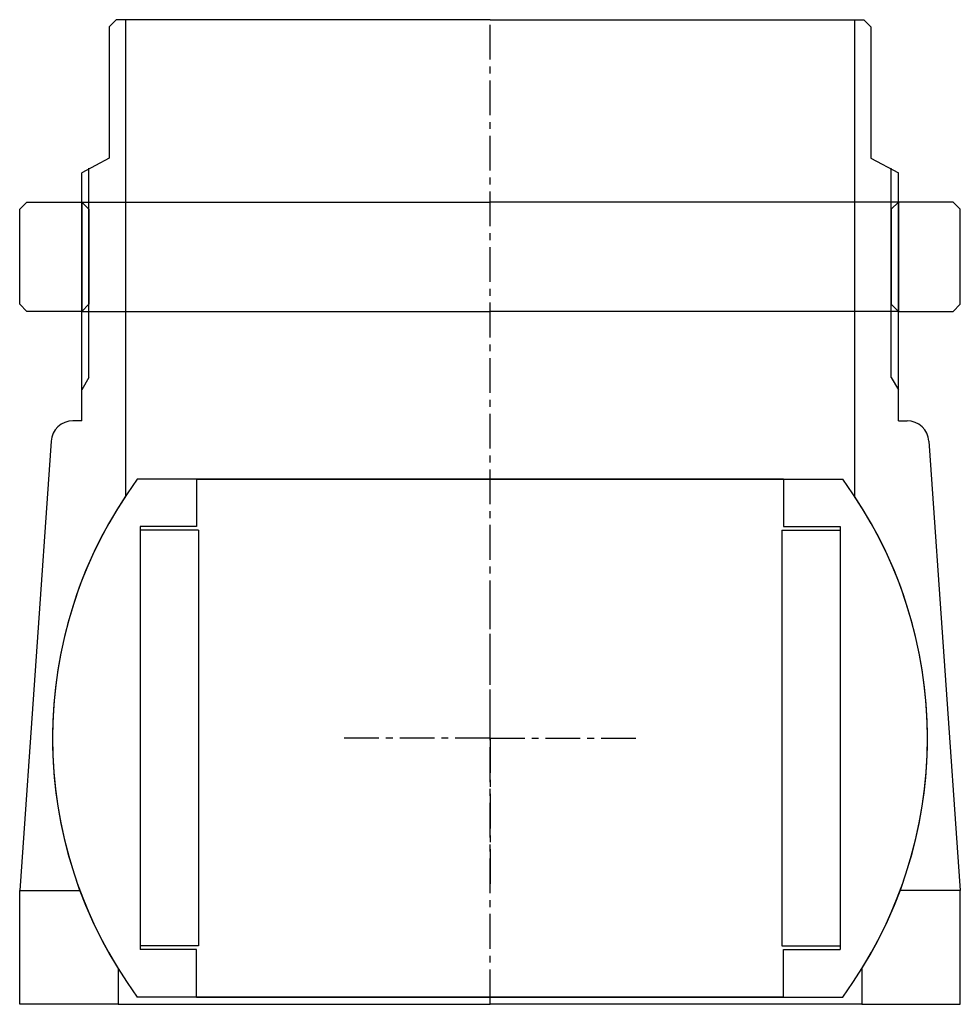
# Model space of a CAD drawing. Header units: millimetres. Extents: x -64 to 64, y 0 to 135.
import ezdxf

# ---------------------------------------------------------------- set-up
doc = ezdxf.new("R2010")
doc.units = ezdxf.units.MM
doc.header["$LTSCALE"] = 0.15
doc.header["$MEASUREMENT"] = 0
doc.linetypes.add('CENTER', pattern=[50.8, 31.75, -6.35, 6.35, -6.35])
doc.layers.get('0').update_dxf_attribs({"linetype": 'CONTINUOUS'})
doc.layers.add('CENTER', color=1, linetype='CENTER')

# ---------------------------------------------------------------- blocks, each defined once
blk = doc.blocks.new('5BT-128-120-nut')
for p, q in [((-63.5, 15), (-64.5, 14)), ((-63.5, 15), (-56, 15)), ((-56, 15), (0, 15)), ((-56, 15), (-56, 0)), ((-56, 15), (-55, 14)), ((56, 15), (0, 15)), ((56, 15), (55, 14)), ((63.5, 15), (56, 15)), ((56, 15), (56, 0)), ((63.5, 15), (64.5, 14)), ((-64.5, 1), (-64.5, 14)), ((-55, 14), (-55, 1)), ((55, 14), (55, 1)), ((64.5, 1), (64.5, 14)), ((-63.5, 0), (-64.5, 1)), ((-56, 0), (-63.5, 0)), ((-55, 1), (-56, 0)), ((-56, 0), (0, 0)), ((56, 0), (0, 0)), ((55, 1), (56, 0)), ((56, 0), (63.5, 0)), ((63.5, 0), (64.5, 1))]:
    blk.add_line(p, q)
blk = doc.blocks.new('5BT-128-120-house')
for p, q in [((-51.25, 98.5), (-52.25, 97.5)), ((-52.25, 97.5), (-52.25, 79.5)), ((-50, 98.5), (-51.25, 98.5)), ((-50, 98.5), (-50, 33.17)), ((0, 98.5), (-50, 98.5)), ((0, 98.5), (50, 98.5)), ((50, 98.5), (50, 33.17)), ((50, 98.5), (51.25, 98.5)), ((51.25, 98.5), (52.25, 97.5)), ((52.25, 97.5), (52.25, 79.5)), ((-52.25, 79.5), (-56, 77.5)), ((52.25, 79.5), (56, 77.5)), ((-56, 43.5), (-56, 77.5)), ((-55, 49.43), (-55, 78.12)), ((55, 49.43), (55, 78.12)), ((56, 43.5), (56, 77.5)), ((-55, 49.43), (-56, 47.74)), ((55, 49.43), (56, 47.74)), ((-56, 43.5), (-57.2, 43.5)), ((56, 43.5), (57.2, 43.5)), ((-60.19, 40.69), (-64.5, -20.9)), ((60.19, 40.69), (64.5, -20.9)), ((-64.5, -36.5), (-64.5, -20.9)), ((-64.5, -20.9), (-56.28, -20.9)), ((64.5, -20.9), (56.28, -20.9)), ((64.5, -36.5), (64.5, -20.9)), ((-51, -31.61), (-51, -36.5)), ((51, -31.61), (51, -36.5)), ((-51, -36.5), (-64.5, -36.5)), ((-51, -36.5), (0, -36.5)), ((51, -36.5), (0, -36.5)), ((51, -36.5), (64.5, -36.5))]:
    blk.add_line(p, q)
for centre, radius, start, end in [((-57.2, 40.5), 3, 89.9974, 176.3089), ((57.2, 40.5), 3, 3.6915, 90), ((0, 0), 60, 146.4427, 211.7883), ((0, 0), 60, 328.2117, 33.5573)]:
    blk.add_arc(centre, radius, start, end)
at = {"layer": 'CENTER'}
blk.add_line((0, -36.5), (0, 98.5), dxfattribs=at)
blk = doc.blocks.new('Ball-120-80')
for p, q in [((0, 35.5), (-48.37, 35.5)), ((-40.25, 35.5), (0, 35.5)), ((-40.25, 35.5), (-40.25, 29)), ((40.25, 35.5), (0, 35.5)), ((0, 35.5), (48.37, 35.5)), ((40.25, 35.5), (40.25, 29)), ((-48, 29), (-48, -29)), ((-40.25, 29), (-48, 29)), ((-40, 28.5), (-48, 28.5)), ((-40, 28.5), (-40, -28.5)), ((40, 28.5), (40, -28.5)), ((40, 28.5), (48, 28.5)), ((40.25, 29), (48, 29)), ((48, 29), (48, -29)), ((-40, -28.5), (-48, -28.5)), ((-40.25, -29), (-48, -29)), ((-40.25, -35.5), (-40.25, -29)), ((40, -28.5), (48, -28.5)), ((40.25, -29), (48, -29)), ((40.25, -35.5), (40.25, -29)), ((0, -35.5), (-48.37, -35.5)), ((-40.25, -35.5), (0, -35.5)), ((0, -35.5), (-40.25, -35.5)), ((0, -35.5), (40.25, -35.5)), ((40.25, -35.5), (0, -35.5)), ((0, -35.5), (48.37, -35.5))]:
    blk.add_line(p, q)
for start, end in [(143.7246, 216.2754), (323.7246, 36.2754)]:
    blk.add_arc((0, 0), 60, start, end)
at = {"layer": 'CENTER'}
for q in [(0, 20), (-20, 0), (20, 0), (0, -20)]:
    blk.add_line((0, 0), q, dxfattribs=at)

msp = doc.modelspace()

# ---------------------------------------------------------------- block references
for name, p in [('5BT-128-120-house', (0, 36.5)), ('5BT-128-120-nut', (0, 95)), ('Ball-120-80', (0, 36.5))]:
    msp.add_blockref(name, p)

doc.saveas('drawing.dxf')
